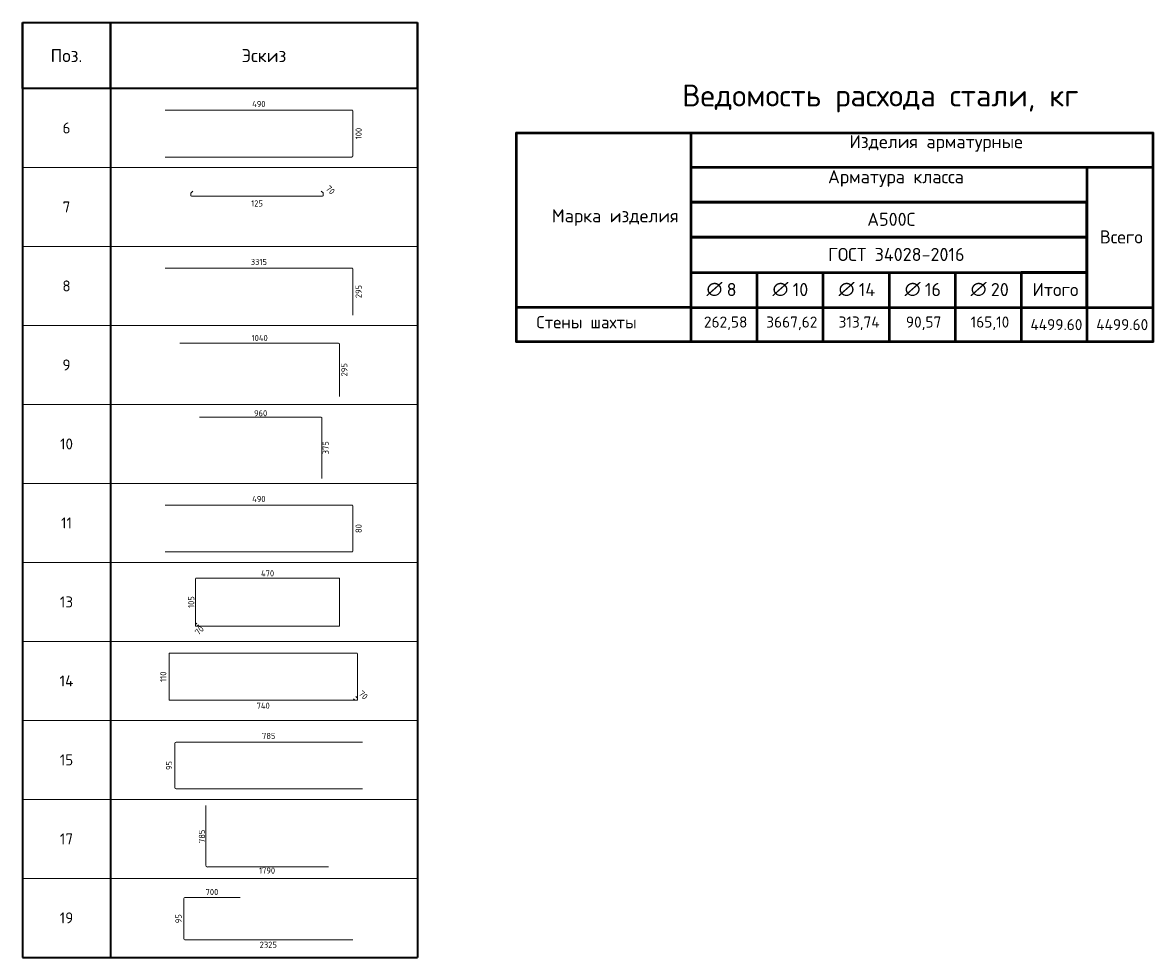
# Model space of a CAD drawing. Header units: millimetres. Extents: x 73472 to 96811, y -3739 to 13816.
# Tile 3 of 4: x 83927 to 96811, y -3739 to 6911. Entities that reach past the tile are written whole.
import ezdxf

# ---------------------------------------------------------------- set-up
doc = ezdxf.new("R2010")
doc.units = ezdxf.units.MM
doc.layers.add('Standard', color=7, linetype='Continuous', lineweight=25)
doc.layers.add('Экспликация_ описание', color=7, linetype='Continuous', lineweight=13)
doc.styles.add('ISOCPEUR', font='ISOCPEUR')

msp = doc.modelspace()

# ---------------------------------------------------------------- linework, layer by layer
at = {"layer": 'Standard', "color": 7, "linetype": 'Continuous', "lineweight": 35, "transparency": 33554687}
for p, q in [((83927, 6911), (88427, 6911)), ((83927, 6161), (83927, 6911)), ((83927, 6911), (83927, 5261)), ((84927, 6161), (84927, 6911)), ((84927, 6911), (84927, 5261)), ((88427, 6161), (88427, 6911)), ((88427, 6911), (88427, 5261)), ((88427, 6161), (83927, 6161)), ((83927, 6011), (83927, 4361)), ((84927, 6011), (84927, 4361)), ((88427, 6011), (88427, 4361)), ((83927, 5111), (83927, 3461)), ((84927, 5111), (84927, 3461)), ((88427, 5111), (88427, 3461)), ((83927, 4211), (83927, 2561)), ((84927, 4211), (84927, 2561)), ((88427, 4211), (88427, 2561)), ((83927, 3311), (83927, 1661)), ((84927, 3311), (84927, 1661)), ((88427, 3311), (88427, 1661)), ((83927, 2411), (83927, 761)), ((84927, 2411), (84927, 761)), ((88427, 2411), (88427, 761)), ((83927, 1511), (83927, -139)), ((84927, 1511), (84927, -139)), ((88427, 1511), (88427, -139)), ((83927, 611), (83927, -1039)), ((84927, 611), (84927, -1039)), ((88427, 611), (88427, -1039)), ((83927, -289), (83927, -1939)), ((84927, -289), (84927, -1939)), ((88427, -289), (88427, -1939)), ((83927, -1189), (83927, -2839)), ((84927, -1189), (84927, -2839)), ((88427, -1189), (88427, -2839)), ((83927, -2089), (83927, -3739)), ((84927, -2089), (84927, -3739)), ((88427, -2089), (88427, -3739)), ((83927, -3739), (88427, -3739))]:
    msp.add_line(p, q, dxfattribs=at)
at = {"layer": 'Standard', "color": 4, "linetype": 'Continuous', "lineweight": 18, "transparency": 33554687}
for p, q in [((85550, 5914), (87679, 5914)), ((87688, 5905), (87688, 5390)), ((87679, 5380), (85550, 5380)), ((85550, 4114), (87679, 4114)), ((87688, 4105), (87688, 3580)), ((85720, 3258), (87527, 3258)), ((87536, 3250), (87536, 2653)), ((85942, 2416), (87330, 2416)), ((87336, 2409), (87336, 1718)), ((85550, 1414), (87679, 1414)), ((87688, 1405), (87688, 890)), ((87679, 880), (85550, 880))]:
    msp.add_line(p, q, dxfattribs=at)
at = {"layer": 'Standard', "color": 7, "linetype": 'Continuous', "lineweight": 13, "transparency": 33554687}
for p, q in [((83927, 5261), (88427, 5261)), ((83927, 4361), (88427, 4361)), ((83927, 3461), (88427, 3461)), ((83927, 2561), (88427, 2561)), ((83927, 1661), (88427, 1661)), ((83927, 761), (88427, 761)), ((83927, -139), (88427, -139)), ((83927, -1039), (88427, -1039)), ((83927, -1939), (88427, -1939)), ((83927, -2839), (88427, -2839)), ((83927, -3739), (88427, -3739))]:
    msp.add_line(p, q, dxfattribs=at)
at = {"layer": 'Standard', "color": 40, "linetype": 'Continuous', "lineweight": 18, "transparency": 33554687}
for p, q in [((85843, 4943), (85843, 4965)), ((85846, 4971), (85865, 4990)), ((87344, 4935), (85851, 4935)), ((87330, 4990), (87350, 4971)), ((87352, 4965), (87352, 4943)), ((85898, 40), (85898, 576)), ((85904, 582), (87533, 582)), ((87539, 576), (87539, 41)), ((85898, 40), (85898, 54)), ((85900, 57), (85912, 69)), ((85917, 35), (85903, 35)), ((87533, 35), (85903, 35)), ((85932, 49), (85920, 37)), ((85595, -801), (85595, -280)), ((85603, -272), (87733, -272)), ((87741, -280), (87741, -803)), ((87724, -765), (87739, -780)), ((87735, -809), (85603, -809)), ((87713, -807), (87697, -792)), ((87735, -809), (87717, -809)), ((87741, -785), (87741, -803))]:
    msp.add_line(p, q, dxfattribs=at)
at = {"layer": 'Standard', "color": 41, "linetype": 'Continuous', "lineweight": 18, "transparency": 33554687}
for p, q in [((87800, -1286), (85678, -1286)), ((85662, -1301), (85662, -1804)), ((85678, -1820), (87800, -1820))]:
    msp.add_line(p, q, dxfattribs=at)
at = {"layer": 'Standard', "color": 240, "linetype": 'Continuous', "lineweight": 18, "transparency": 33554687}
for p, q in [((86013, -2689), (86013, -2010)), ((87411, -2709), (86034, -2709))]:
    msp.add_line(p, q, dxfattribs=at)
at = {"layer": 'Standard', "color": 180, "linetype": 'Continuous', "lineweight": 18, "transparency": 33554687}
for p, q in [((85763, -3069), (85763, -3526)), ((86405, -3057), (85775, -3057)), ((85775, -3538), (87689, -3538))]:
    msp.add_line(p, q, dxfattribs=at)
at = {"layer": 'Standard', "color": 4, "linetype": 'Continuous', "lineweight": 18, "transparency": 33554687}
for centre, radius, start, end in [((87679, 5905), 9.84, 0, 90), ((87679, 5390), 9.84, 270, 0), ((87679, 4105), 9.84, 0, 90), ((87527, 3250), 8.36, 0, 90), ((87330, 2409), 6.42, 0, 90), ((87679, 1405), 9.84, 0, 90), ((87679, 890), 9.84, 270, 0)]:
    msp.add_arc(centre, radius, start, end, dxfattribs=at)
at = {"layer": 'Standard', "color": 40, "linetype": 'Continuous', "lineweight": 18, "transparency": 33554687}
for centre, radius, start, end in [((85851, 4965), 8, 135, 180), ((85851, 4943), 8, 180, 270), ((87344, 4943), 8, 270, 0), ((87344, 4965), 8, 0, 45), ((85904, 576), 6.04, 90, 180), ((87533, 576), 6.04, 0, 90), ((85903, 54), 4.83, 135, 180), ((85903, 40), 4.83, 180, 270), ((85903, 40), 4.83, 180, 270), ((85917, 40), 4.83, 270, 315), ((87533, 41), 6.04, 270, 0), ((85603, -280), 7.9, 90, 180), ((87733, -280), 7.9, 0, 90), ((85603, -801), 7.9, 180, 270), ((87717, -803), 6.32, 225, 270), ((87735, -803), 6.32, 270, 0), ((87735, -803), 6.32, 270, 0), ((87735, -785), 6.32, 0, 45)]:
    msp.add_arc(centre, radius, start, end, dxfattribs=at)
at = {"layer": 'Standard', "color": 41, "linetype": 'Continuous', "lineweight": 18, "transparency": 33554687}
for centre, start, end in [((85678, -1301), 90, 180), ((85678, -1804), 180, 270)]:
    msp.add_arc(centre, 15.7, start, end, dxfattribs=at)
at = {"layer": 'Standard', "color": 240, "linetype": 'Continuous', "lineweight": 18, "transparency": 33554687}
msp.add_arc((86034, -2689), 20.6, 180, 270, dxfattribs=at)
at = {"layer": 'Standard', "color": 180, "linetype": 'Continuous', "lineweight": 18, "transparency": 33554687}
for centre, start, end in [((85775, -3069), 90, 180), ((85775, -3526), 180, 270)]:
    msp.add_arc(centre, 12.4, start, end, dxfattribs=at)
at = {"layer": 'Экспликация_ описание', "color": 7, "linetype": 'Continuous', "lineweight": 50, "transparency": 33554687}
for p, q in [((89548, 5655), (96811, 5655)), ((89552, 5659), (89552, 3272)), ((91541, 5666), (91541, 5259)), ((91541, 5666), (91541, 3659)), ((96804, 5659), (96804, 3272)), ((91535, 5266), (96057, 5266)), ((91535, 5266), (96798, 5266)), ((91541, 5272), (91541, 4859)), ((96048, 5266), (96798, 5266)), ((96054, 5272), (96054, 3659)), ((91535, 4866), (96057, 4866)), ((91535, 4066), (92296, 4066)), ((91541, 4072), (91541, 3659)), ((92287, 4066), (93049, 4066)), ((92294, 4072), (92294, 3659)), ((93040, 4066), (93801, 4066)), ((93046, 4072), (93046, 3659)), ((93793, 4066), (94554, 4066)), ((93799, 4072), (93799, 3659)), ((94545, 4066), (95307, 4066)), ((94552, 4072), (94552, 3659)), ((91548, 3666), (89541, 3666)), ((91535, 3666), (92294, 3666)), ((91535, 3666), (92296, 3666)), ((91541, 3672), (91541, 3266)), ((91541, 3668), (91541, 3266)), ((92287, 3666), (93046, 3666)), ((92287, 3666), (93049, 3666)), ((92294, 3672), (92294, 3266)), ((93040, 3666), (93799, 3666)), ((93040, 3666), (93801, 3666)), ((93046, 3672), (93046, 3266)), ((93793, 3666), (94552, 3666)), ((93793, 3666), (94554, 3666)), ((93799, 3672), (93799, 3266)), ((94545, 3666), (95304, 3666)), ((94545, 3666), (95307, 3666)), ((94552, 3672), (94552, 3266)), ((95298, 3666), (96054, 3666)), ((95304, 3672), (95304, 3266)), ((96048, 3666), (96804, 3666)), ((96048, 3666), (96798, 3666)), ((96054, 3672), (96054, 3266)), ((89548, 3277), (96811, 3277))]:
    msp.add_line(p, q, dxfattribs=at)
at = {"layer": 'Экспликация_ описание', "color": 7, "linetype": 'Continuous', "lineweight": 25, "transparency": 33554687}
for p, q in [((96798, 5666), (96798, 5259)), ((96798, 5272), (96798, 3659))]:
    msp.add_line(p, q, dxfattribs=at)
at = {"layer": 'Экспликация_ описание', "color": 7, "linetype": 'Continuous', "lineweight": 35, "transparency": 33554687}
for p, q in [((96054, 5272), (96054, 4859)), ((92294, 4072), (92294, 3659)), ((93046, 4072), (93046, 3659)), ((93799, 4072), (93799, 3659)), ((94552, 4072), (94552, 3659)), ((95304, 4072), (95304, 3659)), ((91548, 3666), (89541, 3666))]:
    msp.add_line(p, q, dxfattribs=at)
at = {"layer": 'Экспликация_ описание', "color": 7, "linetype": 'Continuous', "lineweight": 50, "transparency": 33554687}
for points in [[(91541, 4866), (91541, 4466), (96054, 4466), (96054, 4866), (91541, 4866)], [(91541, 4466), (91541, 4066), (96054, 4066), (96054, 4466), (91541, 4466)], [(95304, 4066), (95304, 3666), (96054, 3666), (96054, 4066), (95304, 4066)]]:
    msp.add_lwpolyline(points, close=True, dxfattribs=at)

# ---------------------------------------------------------------- texts
at = {"layer": 'Standard', "color": 7, "linetype": 'Continuous', "lineweight": 35, "transparency": 33554687, "attachment_point": 5, "style": 'ISOCPEUR'}
for s, insert, char_height, width in [('\\A1;{\\fISOCPEUR|i0|b0;\\H150.000000;\\W1.000000;\\C7;Поз.}\\P', (84427, 6536), 75, 436.84), ('\\A1;{\\fISOCPEUR|i0|b0;\\H150.000000;\\W1.000000;\\C7;Эскиз}\\P', (86677, 6536), 75, 588.39), ('\\A1;{\\fISOCPEUR|i0|b0;\\H125.000000;\\W1.000000;\\C7;6}\\P', (84427, 5711), 62.5, 136.11), ('\\A1;{\\fISOCPEUR|i0|b0;\\H125.000000;\\W1.000000;\\C7;7}\\P', (84427, 4811), 62.5, 136.11), ('\\A1;{\\fISOCPEUR|i0|b0;\\H125.000000;\\W1.000000;\\C7;8}\\P', (84427, 3911), 62.5, 136.11), ('\\A1;{\\fISOCPEUR|i0|b0;\\H125.000000;\\W1.000000;\\C7;9}\\P', (84427, 3011), 62.5, 136.11), ('\\A1;{\\fISOCPEUR|i0|b0;\\H125.000000;\\W1.000000;\\C7;10}\\P', (84427, 2111), 62.5, 196.88), ('\\A1;{\\fISOCPEUR|i0|b0;\\H125.000000;\\W1.000000;\\C7;11}\\P', (84427, 1211), 62.5, 164.06), ('\\A1;{\\fISOCPEUR|i0|b0;\\H125.000000;\\W1.000000;\\C7;13}\\P', (84427, 311), 62.5, 196.88), ('\\A1;{\\fISOCPEUR|i0|b0;\\H125.000000;\\W1.000000;\\C7;14}\\P', (84427, -589), 62.5, 210.29), ('\\A1;{\\fISOCPEUR|i0|b0;\\H125.000000;\\W1.000000;\\C7;15}\\P', (84427, -1489), 62.5, 196.88), ('\\A1;{\\fISOCPEUR|i0|b0;\\H125.000000;\\W1.000000;\\C7;17}\\P', (84427, -2389), 62.5, 196.88), ('\\A1;{\\fISOCPEUR|i0|b0;\\H125.000000;\\W1.000000;\\C7;19}\\P', (84427, -3289), 62.5, 196.88)]:
    msp.add_mtext(s, dxfattribs=dict(at, insert=insert, char_height=char_height, width=width))
at = {"layer": 'Standard', "color": 7, "linetype": 'Continuous', "lineweight": 25, "transparency": 33554687, "attachment_point": 5, "style": 'ISOCPEUR'}
for s, insert, char_height, width in [('\\A1;{\\fISOCPEUR|i0|b0;\\H70.000000;\\W1.000000;\\C7;490}\\P', (86619, 5984), 70, 186.08), ('\\A1;{\\fISOCPEUR|i0|b0;\\H70.000000;\\W1.000000;\\C7;125}\\P', (86598, 4851), 70, 161.91), ('\\A1;{\\fISOCPEUR|i0|b0;\\H70.000000;\\W1.000000;\\C7;3315}\\P', (86619, 4184), 70, 212.33), ('\\A1;{\\fISOCPEUR|i0|b0;\\H139.999998;\\W1.000000;\\C7;Стены шахты}\\P', (90353, 3498), 140, 1258.39), ('\\A1;{\\fISOCPEUR|i0|b0;\\H70.000000;\\W1.000000;\\C7;1040}\\P', (86628, 3318), 70, 219.48), ('\\A1;{\\fISOCPEUR|i0|b0;\\H70.000000;\\W1.000000;\\C7;960}\\P', (86639, 2461), 70, 178.96), ('\\A1;{\\fISOCPEUR|i0|b0;\\H70.000000;\\W1.000000;\\C7;490}\\P', (86619, 1484), 70, 186.08), ('\\A1;{\\fISOCPEUR|i0|b0;\\H70.000000;\\W1.000000;\\C7;470}\\P', (86718, 636), 70, 186.08), ('\\A1;{\\fISOCPEUR|i0|b0;\\H70.000000;\\W1.000000;\\C7;740}\\P', (86668, -872), 70, 186.08), ('\\A1;{\\fISOCPEUR|i0|b0;\\H70.000000;\\W1.000000;\\C7;785}\\P', (86731, -1216), 70, 178.96), ('\\A1;{\\fISOCPEUR|i0|b0;\\H70.000000;\\W1.000000;\\C7;1790}\\P', (86712, -2750), 70, 212.33), ('\\A1;{\\fISOCPEUR|i0|b0;\\H70.000000;\\W1.000000;\\C7;700}\\P', (86084, -2994), 70, 178.96), ('\\A1;{\\fISOCPEUR|i0|b0;\\H70.000000;\\W1.000000;\\C7;2325}\\P', (86726, -3595), 70, 228.67)]:
    msp.add_mtext(s, dxfattribs=dict(at, insert=insert, char_height=char_height, width=width))
at = {"layer": 'Standard', "color": 7, "linetype": 'Continuous', "lineweight": 25, "transparency": 33554687, "char_height": 70, "attachment_point": 5, "style": 'ISOCPEUR'}
for s, insert, width, rotation in [('\\A1;{\\fISOCPEUR|i0|b0;\\H70.000000;\\W1.000000;\\C7;100}\\P', (87755, 5647), 161.91, 90), ('\\A1;{\\fISOCPEUR|i0|b0;\\H70.000000;\\W1.000000;\\C7;70}\\P', (87434, 5005), 128.62, 315), ('\\A1;{\\fISOCPEUR|i0|b0;\\H70.000000;\\W1.000000;\\C7;295}\\P', (87755, 3847), 178.96, 90), ('\\A1;{\\fISOCPEUR|i0|b0;\\H70.000000;\\W1.000000;\\C7;295}\\P', (87592, 2956), 178.96, 90), ('\\A1;{\\fISOCPEUR|i0|b0;\\H70.000000;\\W1.000000;\\C7;375}\\P', (87380, 2067), 178.96, 90), ('\\A1;{\\fISOCPEUR|i0|b0;\\H70.000000;\\W1.000000;\\C7;80}\\P', (87755, 1147), 128.62, 90), ('\\A1;{\\fISOCPEUR|i0|b0;\\H70.000000;\\W1.000000;\\C7;105}\\P', (85848, 309), 161.91, 90), ('\\A1;{\\fISOCPEUR|i0|b0;\\H70.000000;\\W1.000000;\\C7;70}\\P', (85941, -14), 128.62, 45), ('\\A1;{\\fISOCPEUR|i0|b0;\\H70.000000;\\W1.000000;\\C7;110}\\P', (85529, -541), 144.87, 90), ('\\A1;{\\fISOCPEUR|i0|b0;\\H70.000000;\\W1.000000;\\C7;70}\\P', (87809, -750), 128.62, 315), ('\\A1;{\\fISOCPEUR|i0|b0;\\H70.000000;\\W1.000000;\\C7;95}\\P', (85596, -1553), 128.62, 90), ('\\A1;{\\fISOCPEUR|i0|b0;\\H70.000000;\\W1.000000;\\C7;785}\\P', (85970, -2360), 178.96, 90), ('\\A1;{\\fISOCPEUR|i0|b0;\\H70.000000;\\W1.000000;\\C7;95}\\P', (85703, -3298), 128.62, 90)]:
    msp.add_mtext(s, dxfattribs=dict(at, insert=insert, width=width, rotation=rotation))
at = {"layer": 'Экспликация_ описание', "color": 7, "linetype": 'Continuous', "lineweight": 35, "transparency": 33554687, "attachment_point": 7, "style": 'ISOCPEUR'}
for s, insert, char_height, width in [('\\A1;{\\fISOCPEUR|i0|b0;\\H249.538559;\\W1.000000;\\C7;Ведомость расхода стали, кг}\\P', (91442, 5888), 249.54, 4827.26), ('\\A1;{\\fISOCPEUR|i0|b0;\\H149.488419;\\W1.000000;\\C7;Изделия арматурные}\\P', (93347, 5440), 149.49, 2039.4), ('\\A1;{\\fISOCPEUR|i0|b0;\\H149.488419;\\W1.000000;\\C7;Арматура класса}\\P', (93104, 5040), 149.49, 1732.74), ('\\A1;{\\fISOCPEUR|i0|b0;\\H149.488419;\\W1.000000;\\C7;Марка изделия}\\P', (89956, 4595), 149.49, 1470.9), ('\\A1;{\\fISOCPEUR|i0|b0;\\H149.488419;\\W1.000000;\\C7;А500С}\\P', (93551, 4595), 149.49, 624.02), ('\\A1;{\\fISOCPEUR|i0|b0;\\H149.488419;\\W1.000000;\\C7;ГОСТ 34028-2016}\\P', (93105, 4195), 149.49, 1641.63), ('\\A1;{\\fISOCPEUR|i0|b0;\\H149.488419;\\W1.000000;\\C7;Всего}\\P', (96200, 4395), 149.49, 593.91), ('\\A1;{\\fISOCPEUR|i0|b0;\\H149.488419;\\W1.000000;\\C7;∅}\\P', (91719, 3795), 149.49, 195.69), ('\\A1;{\\fISOCPEUR|i0|b0;\\H149.488419;\\W1.000000;\\C7; 8}\\P', (91854, 3795), 149.49, 259.11), ('\\A1;{\\fISOCPEUR|i0|b0;\\H149.488419;\\W1.000000;\\C7;∅}\\P', (92471, 3795), 149.49, 195.69), ('\\A1;{\\fISOCPEUR|i0|b0;\\H149.488419;\\W1.000000;\\C7; 10}\\P', (92606, 3795), 149.49, 330.23), ('\\A1;{\\fISOCPEUR|i0|b0;\\H149.488419;\\W1.000000;\\C7;∅}\\P', (93224, 3795), 149.49, 195.69), ('\\A1;{\\fISOCPEUR|i0|b0;\\H149.488419;\\W1.000000;\\C7; 14}\\P', (93359, 3795), 149.49, 345.77), ('\\A1;{\\fISOCPEUR|i0|b0;\\H149.488419;\\W1.000000;\\C7;∅}\\P', (93977, 3795), 149.49, 195.69), ('\\A1;{\\fISOCPEUR|i0|b0;\\H149.488419;\\W1.000000;\\C7; 16}\\P', (94112, 3795), 149.49, 330.23), ('\\A1;{\\fISOCPEUR|i0|b0;\\H149.488419;\\W1.000000;\\C7;∅}\\P', (94729, 3795), 149.49, 195.69), ('\\A1;{\\fISOCPEUR|i0|b0;\\H149.488419;\\W1.000000;\\C7; 20}\\P', (94864, 3795), 149.49, 366.93), ('\\A1;{\\fISOCPEUR|i0|b0;\\H149.488419;\\W1.000000;\\C7;Итого}\\P', (95433, 3795), 149.49, 639.06), ('\\A1;{\\fISOCPEUR|i0|b0;\\H126.488419;\\W1.000000;\\C7;262,58}\\P', (91690, 3407), 126.49, 547.1), ('\\A1;{\\fISOCPEUR|i0|b0;\\H126.488419;\\W1.000000;\\C7;3667,62}\\P', (92400, 3407), 126.49, 636.1), ('\\A1;{\\fISOCPEUR|i0|b0;\\H126.488419;\\W1.000000;\\C7;313,74}\\P', (93224, 3407), 126.49, 531.48), ('\\A1;{\\fISOCPEUR|i0|b0;\\H126.488419;\\W1.000000;\\C7;90,57}\\P', (93991, 3407), 126.49, 457.91), ('\\A1;{\\fISOCPEUR|i0|b0;\\H126.488419;\\W1.000000;\\C7;165,10}\\P', (94729, 3407), 126.49, 490.26), ('\\A1;{\\fISOCPEUR|i0|b0;\\H126.488419;\\W1.000000;\\C7;4499.60}\\P', (95410, 3407), 126.49, 655.16), ('\\A1;{\\fISOCPEUR|i0|b0;\\H126.488419;\\W1.000000;\\C7;4499.60}\\P', (96160, 3407), 126.49, 655.16)]:
    msp.add_mtext(s, dxfattribs=dict(at, insert=insert, char_height=char_height, width=width))

doc.saveas('drawing.dxf')
